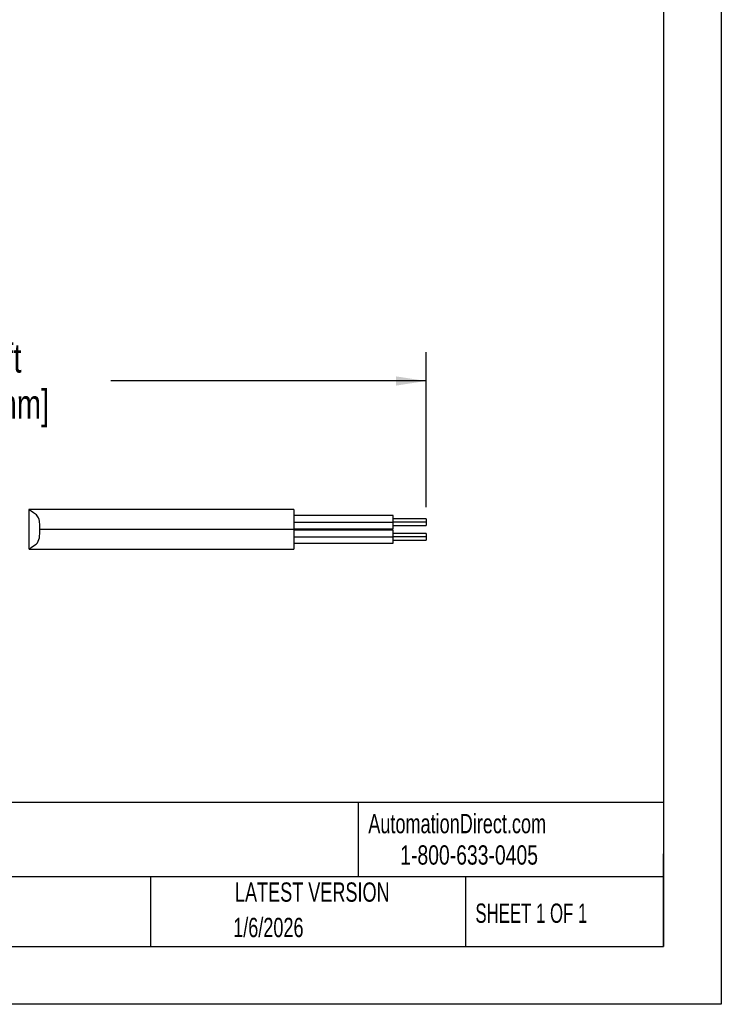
# Model space of a CAD drawing. Header units: millimetres. Extents: x 0 to 489, y 0 to 378.
# Tile 18 of 27: x 354 to 489, y 0 to 189. Entities that reach past the tile are written whole.
import ezdxf

# ---------------------------------------------------------------- set-up
doc = ezdxf.new("R2010")
doc.units = ezdxf.units.MM
doc.header["$LTSCALE"] = 1.75
doc.linetypes.add('CENTERX2', pattern=[20.32, 12.7, -2.54, 2.54, -2.54])
doc.layers.add('DIMENSIONS', color=140, linetype='Continuous', lineweight=25)
doc.layers.add('TEXT', color=140, linetype='Continuous', lineweight=25)
doc.styles.add('SLDTEXTSTYLE0', font='TXT', dxfattribs={"width": 0.7})
doc.styles.add('SLDTEXTSTYLE1', font='TXT', dxfattribs={"width": 0.65})
doc.styles.add('SLDTEXTSTYLE2', font='TXT', dxfattribs={"width": 0.75})
doc.dimstyles.new('SLDDIMSTYLE3', dxfattribs={"dimtxt": 5.55625, "dimasz": 5.7785, "dimexe": 0, "dimexo": 0.0625, "dimgap": 1.389063, "dimtad": 0, "dimtih": 1, "dimtoh": 1, "dimdec": 1, "dimrnd": 1e-09, "dimzin": 12, "dimdsep": 46, "dimtxsty": 'SLDTEXTSTYLE2', "dimsah": 1, "dimcen": 0.09, "dimadec": 0, "dimazin": 3, "dimtfac": 1, "dimtdec": 1, "dimtofl": 0, "dimtmove": 0, "dimatfit": 3, "dimfxl": 0, "dimfrac": 2, "dimtolj": 1, "dimtzin": 12, "dimarcsym": 0})

# ---------------------------------------------------------------- blocks, each defined once
blk = doc.blocks.new('_D_6')
at = {"layer": 'DIMENSIONS'}
for p, q in [((273.58, 102.84), (273.58, 125.15)), ((432.33, 95.37), (432.33, 125.15)), ((273.58, 119.6), (334.07, 119.6)), ((432.33, 119.6), (371.83, 119.6))]:
    blk.add_line(p, q, dxfattribs=at)
for points in [[(273.58, 119.6), (279.35, 118.71), (279.35, 120.48)], [(432.33, 119.6), (426.55, 120.48), (426.55, 118.71)]]:
    blk.add_solid(points, dxfattribs=at)
at = {"layer": 'DIMENSIONS', "char_height": 5.556, "attachment_point": 1, "style": 'SLDTEXTSTYLE2'}
for s, insert in [('5ft', (348.48, 126.76)), ('[1525mm]', (335.19, 117.94))]:
    blk.add_mtext(s, dxfattribs=dict(at, insert=insert))

msp = doc.modelspace()

# ---------------------------------------------------------------- linework, layer by layer
at = {"color": 7, "linetype": 'Continuous'}
for p, q in [((488.95, 377.83), (488.95, 0)), ((488.95, 0), (0, 0))]:
    msp.add_line(p, q, dxfattribs=at)
for p, q in [((406.93, 94.92), (356.11, 94.92)), ((356.13, 87.3), (356.13, 94.92)), ((406.93, 94.92), (406.93, 91.11)), ((425.98, 93.78), (406.93, 93.78)), ((425.98, 92.51), (425.98, 93.78)), ((432.33, 93.15), (425.98, 93.15)), ((432.33, 93.15), (432.33, 92.51)), ((406.93, 91.11), (358.18, 91.11)), ((406.93, 92.51), (425.98, 92.51)), ((406.93, 91.24), (425.98, 91.24)), ((406.93, 91.11), (406.93, 87.3)), ((425.98, 90.99), (406.93, 90.99)), ((425.98, 91.24), (425.98, 92.51)), ((432.33, 92.51), (425.98, 92.51)), ((425.98, 91.88), (432.33, 91.88)), ((425.98, 89.72), (425.98, 90.99)), ((432.33, 92.51), (432.33, 91.88)), ((406.93, 89.72), (425.98, 89.72)), ((432.33, 90.35), (425.98, 90.35)), ((425.98, 88.45), (425.98, 89.72)), ((432.33, 89.72), (425.98, 89.72)), ((425.98, 89.08), (432.33, 89.08)), ((432.33, 90.35), (432.33, 89.72)), ((432.33, 89.72), (432.33, 89.08)), ((356.13, 87.3), (406.93, 87.3)), ((406.93, 88.45), (425.98, 88.45))]:
    msp.add_line(p, q)
at = {"flags": 128}
for points in [[(358.18, 91.11), (358.18, 91.59), (358.17, 91.92), (358.16, 92.21), (358.14, 92.47), (358.11, 92.69), (358.03, 93.05), (357.91, 93.37), (357.52, 93.9), (356.99, 94.28), (356.52, 94.6), (356.36, 94.72), (356.25, 94.83), (356.13, 94.92)], [(356.13, 87.3), (356.25, 87.4), (356.51, 87.62), (356.98, 87.94), (357.51, 88.32), (357.73, 88.56), (357.9, 88.85), (358.11, 89.53), (358.15, 89.87), (358.17, 90.3), (358.18, 90.63), (358.18, 91.11)]]:
    msp.add_lwpolyline(points, dxfattribs=at)
at = {"layer": 'TEXT'}
for p, q in [((477.84, 366.71), (477.84, 11.11)), ((477.84, 38.72), (11.11, 38.72)), ((419.26, 38.72), (419.26, 24.45)), ((477.84, 11.11), (477.84, 28.89)), ((477.84, 24.45), (11.11, 24.45)), ((379.42, 24.45), (379.42, 11.11)), ((439.86, 24.45), (439.86, 11.11)), ((11.11, 11.11), (477.84, 11.11))]:
    msp.add_line(p, q, dxfattribs=at)

# ---------------------------------------------------------------- texts
at = {"layer": 'TEXT', "linetype": 'CENTERX2', "lineweight": 18}
for s, insert, char_height, attachment_point, style in [('AutomationDirect.com', (421.22, 36.53), 3.7042, 1, 'SLDTEXTSTYLE0'), ('1-800-633-0405', (427.34, 30.51), 3.7042, 1, 'SLDTEXTSTYLE2'), ('LATEST VERSION', (410.47, 23.39), 3.7042, 2, 'SLDTEXTSTYLE0'), ('SHEET 1 OF 1', (441.77, 19.34), 3.7042, 1, 'SLDTEXTSTYLE1'), ('1/6/2026', (402.04, 16.6), 3.704, 2, 'SLDTEXTSTYLE0')]:
    msp.add_mtext(s, dxfattribs=dict(at, insert=insert, char_height=char_height, attachment_point=attachment_point, style=style))

# ---------------------------------------------------------------- dimensions: what is measured, and where the dimension line sits
at = {"layer": 'DIMENSIONS'}
dim = msp.add_linear_dim(base=(432.33, 119.6), p1=(273.58, 100.61), p2=(432.33, 93.15), text='5ft\\P[1525mm]', dimstyle='SLDDIMSTYLE3', dxfattribs=at)
dim.commit()
dim.dimension.update_dxf_attribs({"geometry": '_D_6', "text_midpoint": (352.95, 119.6), "dimtype": 160})

doc.saveas('drawing.dxf')
